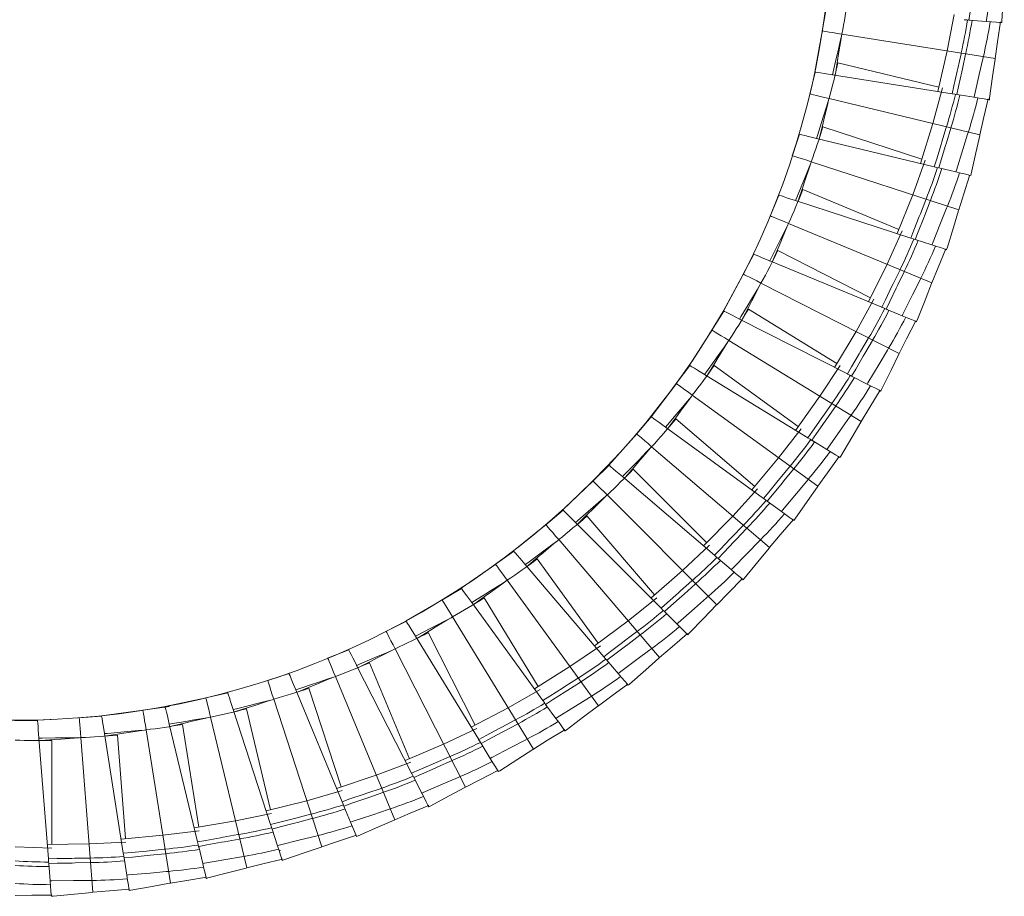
# Model space of a CAD drawing. Header units: millimetres. Extents: x -262 to 205, y -420 to 229.
# Tile 4 of 7: x -32 to 195, y -229 to -27. Entities that reach past the tile are written whole.
import ezdxf

# ---------------------------------------------------------------- set-up
doc = ezdxf.new("R2010")
doc.units = ezdxf.units.MM

msp = doc.modelspace()

# ---------------------------------------------------------------- linework, layer by layer
at = {"color": 7, "linetype": 'Continuous', "lineweight": 15}
for p, q in [((154.26, -24.37), (153.39, -29.53)), ((183.84, -25.71), (182.24, -34.05)), ((186.15, -26.88), (186.15, -26.89)), ((186.23, -26.9), (186.15, -26.89)), ((187.24, -26.96), (191.25, -27.28)), ((187.56, -27), (187.24, -26.96)), ((187.24, -26.96), (187.24, -26.97)), ((187.56, -27), (187.24, -26.97)), ((153.42, -29.44), (153.02, -31.62)), ((191.23, -27.29), (191.25, -27.28)), ((194.31, -27.53), (194.81, -27.56)), ((194.31, -27.53), (194.81, -27.56)), ((194.81, -27.56), (194.81, -27.56)), ((157.86, -30.57), (157.92, -30.2)), ((157.92, -30.2), (193.29, -35.8)), ((152.92, -32.18), (151.69, -38.96)), ((182.24, -34.05), (180.1, -43.46)), ((157.02, -36.84), (180.33, -42.43)), ((151.77, -38.98), (150.5, -44.05)), ((151.64, -38.95), (151.77, -38.98)), ((155.77, -39.61), (183.37, -43.98)), ((155.77, -39.61), (155.77, -39.61)), ((155.88, -39.64), (155.77, -39.61)), ((181.16, -42.63), (178.9, -50.82)), ((154.87, -45.44), (154.96, -45.07)), ((154.96, -45.07), (189.78, -53.43)), ((183.37, -43.98), (183.36, -43.99)), ((183.44, -44), (183.36, -43.99)), ((184.44, -44.15), (188.42, -44.78)), ((184.77, -44.21), (184.44, -44.15)), ((184.44, -44.15), (184.44, -44.16)), ((184.77, -44.21), (184.44, -44.16)), ((188.4, -44.79), (188.42, -44.78)), ((191.45, -45.27), (191.95, -45.33)), ((191.45, -45.27), (191.94, -45.34)), ((191.95, -45.33), (191.94, -45.34)), ((153.55, -51.62), (176.35, -59.03)), ((178.9, -50.82), (176.03, -60.04)), ((148.15, -53.31), (146.48, -58.3)), ((148.01, -53.31), (148.14, -53.34)), ((152.08, -54.29), (179.25, -60.81)), ((152.08, -54.29), (152.08, -54.29)), ((152.19, -54.32), (152.08, -54.29)), ((150.72, -60.02), (150.84, -59.67)), ((150.84, -59.67), (184.9, -70.73)), ((177.15, -59.29), (174.26, -67.28)), ((179.25, -60.81), (179.25, -60.82)), ((179.32, -60.84), (179.25, -60.82)), ((180.31, -61.06), (184.22, -62)), ((180.62, -61.15), (180.31, -61.06)), ((180.31, -61.06), (180.31, -61.07)), ((180.62, -61.15), (180.31, -61.07)), ((184.2, -62.01), (184.22, -62)), ((187.21, -62.73), (187.7, -62.83)), ((187.21, -62.73), (187.69, -62.84)), ((187.7, -62.83), (187.69, -62.84)), ((143.4, -67.38), (141.35, -72.2)), ((143.27, -67.33), (143.4, -67.38)), ((148.92, -66.08), (171.07, -75.26)), ((174.26, -67.28), (170.67, -76.24)), ((147.25, -68.63), (173.82, -77.26)), ((147.25, -68.63), (147.25, -68.63)), ((147.36, -68.67), (147.25, -68.63)), ((145.45, -74.24), (145.59, -73.9)), ((145.59, -73.9), (178.68, -87.6)), ((171.85, -75.58), (168.34, -83.32)), ((173.82, -77.26), (173.82, -77.27)), ((173.89, -77.3), (173.82, -77.27)), ((174.86, -77.6), (178.69, -78.84)), ((175.17, -77.71), (174.86, -77.6)), ((174.86, -77.6), (174.86, -77.61)), ((175.17, -77.71), (174.86, -77.61)), ((178.66, -78.85), (178.69, -78.84)), ((137.57, -81), (135.15, -85.64)), ((137.44, -80.94), (137.57, -81)), ((143.17, -80.14), (164.53, -91.03)), ((181.6, -79.8), (182.08, -79.94)), ((181.6, -79.8), (182.08, -79.95)), ((182.08, -79.94), (182.08, -79.95)), ((141.31, -82.55), (167.12, -93.24)), ((141.31, -82.55), (141.31, -82.55)), ((141.41, -82.6), (141.31, -82.55)), ((168.34, -83.32), (164.06, -91.98)), ((135.2, -85.56), (130.62, -94.08)), ((139.07, -88), (139.24, -87.67)), ((139.24, -87.67), (171.15, -103.93)), ((165.29, -91.41), (161.19, -98.85)), ((130.69, -94.12), (127.91, -98.56)), ((130.57, -94.06), (130.69, -94.12)), ((136.34, -93.71), (156.78, -106.23)), ((167.12, -93.24), (167.12, -93.25)), ((167.19, -93.28), (167.12, -93.25)), ((168.13, -93.66), (171.85, -95.2)), ((168.43, -93.79), (168.13, -93.66)), ((168.13, -93.66), (168.13, -93.67)), ((168.43, -93.79), (168.13, -93.67)), ((171.82, -95.2), (171.85, -95.2)), ((134.3, -95.96), (159.19, -108.64)), ((134.3, -95.96), (134.3, -95.96)), ((134.39, -96.02), (134.3, -95.96)), ((174.68, -96.38), (175.15, -96.56)), ((174.68, -96.38), (175.15, -96.57)), ((175.15, -96.56), (175.15, -96.57)), ((127.97, -98.48), (122.73, -106.62)), ((161.19, -98.85), (156.24, -107.14)), ((131.64, -101.22), (131.83, -100.9)), ((131.83, -100.9), (162.37, -119.61)), ((122.8, -106.66), (119.68, -110.87)), ((122.68, -106.59), (122.8, -106.66)), ((128.47, -106.69), (147.86, -120.78)), ((157.51, -106.68), (152.83, -113.77)), ((126.25, -108.78), (150.07, -123.38)), ((126.25, -108.78), (126.25, -108.78)), ((126.34, -108.85), (126.25, -108.78)), ((159.19, -108.64), (159.19, -108.65)), ((159.25, -108.69), (159.19, -108.65)), ((119.75, -110.8), (113.88, -118.5)), ((160.16, -109.14), (163.75, -110.96)), ((160.45, -109.3), (160.16, -109.14)), ((160.16, -109.14), (160.16, -109.15)), ((160.45, -109.3), (160.16, -109.15)), ((163.72, -110.96), (163.75, -110.96)), ((123.19, -113.81), (123.41, -113.51)), ((123.41, -113.51), (152.38, -134.56)), ((166.48, -112.37), (166.93, -112.58)), ((166.48, -112.37), (166.93, -112.59)), ((166.93, -112.58), (166.93, -112.59)), ((152.83, -113.77), (147.25, -121.65)), ((113.95, -118.54), (110.51, -122.49)), ((113.84, -118.46), (113.95, -118.54)), ((119.6, -119.02), (137.83, -134.59)), ((110.58, -122.43), (104.13, -129.64)), ((117.23, -120.93), (139.83, -137.35)), ((117.23, -120.93), (117.23, -120.93)), ((117.31, -121), (117.23, -120.93)), ((148.55, -121.28), (143.33, -127.99)), ((150.07, -123.38), (150.07, -123.38)), ((150.13, -123.42), (150.07, -123.38)), ((151, -123.94), (154.44, -126.05)), ((151.28, -124.13), (151, -123.94)), ((151, -123.94), (151, -123.95)), ((151.28, -124.13), (151, -123.95)), ((113.78, -125.71), (114.02, -125.42)), ((114.02, -125.42), (141.25, -148.68)), ((154.41, -126.05), (154.44, -126.05)), ((143.33, -127.99), (137.15, -135.4)), ((157.05, -127.66), (157.48, -127.91)), ((157.05, -127.66), (157.48, -127.92)), ((157.48, -127.91), (157.48, -127.92)), ((104.19, -129.7), (100.46, -133.36)), ((104.16, -129.67), (104.19, -129.69)), ((109.79, -130.62), (126.74, -147.57)), ((100.54, -133.3), (93.54, -139.99)), ((107.27, -132.33), (128.52, -150.47)), ((107.28, -132.33), (107.27, -132.33)), ((107.35, -132.41), (107.27, -132.33)), ((138.47, -135.14), (132.75, -141.42)), ((103.46, -136.82), (103.73, -136.56)), ((103.73, -136.56), (129.05, -161.88)), ((139.83, -137.35), (139.82, -137.35)), ((139.88, -137.4), (139.82, -137.35)), ((140.71, -137.99), (143.97, -140.35)), ((140.97, -138.19), (140.71, -137.99)), ((140.71, -137.99), (140.71, -138)), ((140.97, -138.19), (140.71, -138)), ((93.59, -140.05), (89.58, -143.41)), ((93.56, -140.02), (93.59, -140.05)), ((143.94, -140.35), (143.97, -140.35)), ((96.46, -142.91), (96.46, -142.92)), ((96.46, -142.92), (116.21, -162.67)), ((96.53, -143), (96.46, -142.92)), ((99.1, -141.4), (114.67, -159.63)), ((132.75, -141.42), (126, -148.32)), ((146.44, -142.17), (146.86, -142.45)), ((146.44, -142.17), (146.85, -142.45)), ((146.86, -142.45), (146.85, -142.45)), ((89.66, -143.36), (82.16, -149.48)), ((92.31, -147.1), (92.59, -146.85)), ((92.59, -146.85), (115.85, -174.09)), ((82.22, -149.54), (77.95, -152.58)), ((82.13, -149.43), (82.22, -149.54)), ((127.34, -148.17), (121.14, -153.97)), ((87.6, -151.32), (101.69, -170.72)), ((128.52, -150.47), (128.51, -150.48)), ((128.57, -150.53), (128.51, -150.48)), ((129.35, -151.18), (129.34, -151.19)), ((129.59, -151.4), (129.34, -151.19)), ((129.35, -151.18), (132.41, -153.79)), ((129.59, -151.4), (129.35, -151.18)), ((78.04, -152.53), (70.08, -158.04)), ((84.85, -152.62), (102.99, -173.87)), ((84.85, -152.62), (84.85, -152.62)), ((84.91, -152.71), (84.85, -152.62)), ((121.14, -153.97), (113.87, -160.33)), ((132.39, -153.79), (132.41, -153.79)), ((80.38, -156.46), (80.68, -156.24)), ((80.68, -156.24), (101.73, -185.22)), ((134.74, -155.8), (135.13, -156.11)), ((134.74, -155.8), (135.12, -156.12)), ((135.13, -156.11), (135.12, -156.12)), ((70.13, -158.11), (65.64, -160.8)), ((70.05, -157.99), (70.13, -158.11)), ((65.73, -160.76), (64.09, -161.71)), ((75.35, -160.31), (87.88, -180.75)), ((115.22, -160.28), (108.58, -165.58)), ((63.79, -161.89), (57.36, -165.63)), ((72.51, -161.38), (72.51, -161.39)), ((72.51, -161.39), (88.93, -183.99)), ((72.57, -161.48), (72.51, -161.39)), ((116.21, -162.67), (116.21, -162.68)), ((116.26, -162.73), (116.21, -162.68)), ((116.99, -163.44), (116.98, -163.45)), ((117.21, -163.68), (116.98, -163.45)), ((116.99, -163.44), (119.83, -166.29)), ((117.21, -163.68), (116.99, -163.44)), ((57.44, -165.68), (52.72, -168.03)), ((57.34, -165.58), (57.4, -165.7)), ((67.75, -164.87), (68.07, -164.67)), ((68.07, -164.67), (86.78, -195.21)), ((108.58, -165.58), (100.84, -171.35)), ((119.81, -166.28), (119.83, -166.29)), ((59.52, -169.15), (59.52, -169.16)), ((59.52, -169.16), (74.12, -192.98)), ((59.57, -169.25), (59.52, -169.16)), ((62.44, -168.3), (73.33, -189.66)), ((122, -168.47), (122.36, -168.81)), ((122, -168.47), (122.36, -168.81)), ((122.36, -168.81), (122.36, -168.81)), ((44.12, -172.27), (39.27, -174.23)), ((44.07, -172.15), (44.12, -172.27)), ((54.51, -172.25), (54.84, -172.08)), ((54.84, -172.08), (71.1, -203.99)), ((102.19, -171.4), (95.16, -176.17)), ((102.99, -173.87), (102.98, -173.87)), ((103.03, -173.93), (102.98, -173.87)), ((103.7, -174.69), (103.69, -174.7)), ((103.9, -174.95), (103.69, -174.7)), ((103.7, -174.69), (106.32, -177.75)), ((103.9, -174.95), (103.7, -174.69)), ((45.96, -175.88), (58.65, -200.77)), ((45.97, -175.88), (45.96, -175.88)), ((46.01, -175.98), (45.96, -175.88)), ((48.94, -175.26), (58.12, -197.41)), ((95.16, -176.17), (86.98, -181.31)), ((30.37, -177.78), (25.38, -179.35)), ((30.32, -177.65), (30.37, -177.78)), ((40.72, -178.57), (41.07, -178.43)), ((41.07, -178.43), (54.77, -211.52)), ((106.29, -177.74), (106.32, -177.75)), ((31.92, -181.52), (42.61, -207.33)), ((31.92, -181.52), (31.92, -181.52)), ((31.95, -181.63), (31.92, -181.52)), ((34.94, -181.14), (42.35, -203.94)), ((88.32, -181.47), (80.94, -185.67)), ((108.3, -180.1), (108.64, -180.47)), ((108.3, -180.1), (108.63, -180.47)), ((108.64, -180.47), (108.63, -180.47)), ((11.22, -183.36), (1.76, -185.4)), ((16.23, -182.19), (11.13, -183.37)), ((16.19, -182.06), (16.23, -182.19)), ((26.48, -183.8), (26.84, -183.68)), ((26.84, -183.68), (37.91, -217.74)), ((88.93, -183.99), (88.92, -183.99)), ((88.97, -184.05), (88.92, -183.99)), ((-3.3, -186.25), (-12.89, -187.55)), ((2.76, -185.33), (-3.4, -186.25)), ((1.75, -185.35), (1.78, -185.48)), ((17.48, -186.05), (26.11, -212.62)), ((17.48, -186.05), (17.48, -186.05)), ((17.5, -186.15), (17.48, -186.05)), ((20.52, -185.9), (26.11, -209.21)), ((80.94, -185.67), (72.39, -190.15)), ((89.57, -184.87), (89.56, -184.87)), ((89.76, -185.14), (89.56, -184.87)), ((89.57, -184.87), (91.94, -188.12)), ((89.76, -185.14), (89.57, -184.87)), ((-27.66, -188.61), (-32.9, -188.57)), ((-24.52, -188.36), (-27.67, -188.53)), ((-27.67, -188.48), (-27.66, -188.61)), ((-12.88, -187.63), (-18.1, -187.99)), ((-12.9, -187.49), (-12.88, -187.63)), ((11.88, -187.88), (12.24, -187.8)), ((12.24, -187.8), (20.6, -222.62)), ((91.92, -188.11), (91.94, -188.12)), ((-3, -190.82), (-2.63, -190.76)), ((-2.63, -190.76), (2.97, -226.13)), ((2.72, -189.42), (9.25, -216.59)), ((2.73, -189.42), (2.72, -189.42)), ((2.74, -189.53), (2.72, -189.42)), ((5.77, -189.51), (9.52, -213.19)), ((73.71, -190.42), (66.02, -194.02)), ((93.73, -190.62), (94.04, -191.01)), ((93.73, -190.62), (94.03, -191.01)), ((-27.35, -192.66), (-25.16, -220.51)), ((-27.34, -192.66), (-27.35, -192.66)), ((-27.35, -192.77), (-27.35, -192.66)), ((-18.07, -192.57), (-17.69, -192.54)), ((-17.69, -192.54), (-14.88, -228.24)), ((-12.25, -191.63), (-7.88, -219.22)), ((-12.24, -191.74), (-12.25, -191.63)), ((-12.24, -191.63), (-12.25, -191.63)), ((-9.22, -191.96), (-7.34, -215.86)), ((74.12, -192.98), (74.11, -192.98)), ((74.15, -193.05), (74.11, -192.98)), ((94.04, -191.01), (94.03, -191.01)), ((-24.36, -193.22), (-24.36, -217.19)), ((66.02, -194.02), (57.14, -197.83)), ((74.69, -193.9), (74.68, -193.91)), ((74.85, -194.19), (74.68, -193.91)), ((74.69, -193.9), (76.79, -197.34)), ((74.85, -194.19), (74.69, -193.9)), ((76.77, -197.32), (76.79, -197.34)), ((58.44, -198.19), (50.49, -201.18)), ((50.49, -201.18), (41.34, -204.28)), ((58.65, -200.77), (58.64, -200.78)), ((58.67, -200.85), (58.64, -200.78)), ((59.15, -201.74), (59.13, -201.75)), ((59.28, -202.04), (59.13, -201.75)), ((59.15, -201.74), (60.97, -205.33)), ((59.28, -202.04), (59.15, -201.74)), ((78.39, -199.96), (78.66, -200.38)), ((78.39, -199.96), (78.66, -200.38)), ((78.66, -200.38), (78.66, -200.38)), ((42.61, -204.74), (34.45, -207.1)), ((60.95, -205.32), (60.97, -205.33)), ((34.45, -207.1), (25.09, -209.47)), ((42.61, -207.33), (42.6, -207.34)), ((42.63, -207.41), (42.6, -207.34)), ((43.03, -208.34), (43.02, -208.34)), ((43.15, -208.65), (43.02, -208.34)), ((43.03, -208.34), (44.57, -212.06)), ((43.15, -208.65), (43.03, -208.34)), ((62.35, -208.07), (62.59, -208.51)), ((62.35, -208.07), (62.59, -208.51)), ((62.6, -208.51), (62.59, -208.51)), ((26.31, -210.03), (17.99, -211.74)), ((17.99, -211.74), (8.47, -213.37)), ((26.11, -212.62), (26.1, -212.62)), ((26.13, -212.69), (26.1, -212.62)), ((44.55, -212.04), (44.57, -212.06)), ((1.22, -215.08), (-8.4, -215.95)), ((9.65, -214.03), (1.22, -215.08)), ((26.45, -213.65), (26.44, -213.65)), ((26.54, -213.97), (26.44, -213.65)), ((26.45, -213.65), (27.7, -217.48)), ((26.54, -213.97), (26.45, -213.65)), ((45.74, -214.9), (45.94, -215.36)), ((45.74, -214.9), (45.93, -215.36)), ((45.94, -215.36), (45.93, -215.36)), ((-24.36, -218.04), (-32.85, -217.76)), ((-15.76, -217.09), (-25.42, -217.21)), ((-7.27, -216.7), (-15.76, -217.09)), ((9.25, -216.59), (9.24, -216.59)), ((9.26, -216.66), (9.24, -216.59)), ((9.51, -217.65), (9.49, -217.65)), ((9.57, -217.97), (9.49, -217.65)), ((9.51, -217.65), (10.44, -221.56)), ((9.57, -217.97), (9.51, -217.65)), ((27.68, -217.46), (27.7, -217.48)), ((-7.88, -219.22), (-7.88, -219.22)), ((-7.87, -219.3), (-7.88, -219.22)), ((-7.7, -220.3), (-7.71, -220.3)), ((-7.66, -220.62), (-7.71, -220.3)), ((-7.7, -220.3), (-7.07, -224.28)), ((-7.66, -220.62), (-7.7, -220.3)), ((28.07, -218.66), (28.37, -218.58)), ((-25.16, -220.51), (-25.16, -220.51)), ((-25.16, -220.58), (-25.16, -220.51)), ((-25.07, -221.59), (-25.08, -221.59)), ((-25.07, -221.59), (-24.75, -225.61)), ((10.43, -221.54), (10.44, -221.56)), ((28.63, -220.4), (28.8, -220.87)), ((28.63, -220.4), (28.79, -220.88)), ((28.8, -220.87), (28.79, -220.88)), ((-7.09, -224.25), (-7.07, -224.28)), ((11.15, -224.55), (11.28, -225.03)), ((11.15, -224.55), (11.27, -225.03)), ((-24.76, -225.58), (-24.75, -225.61)), ((11.28, -225.03), (11.27, -225.03)), ((-24.52, -228.67), (-24.47, -229.16)), ((-24.52, -228.67), (-24.47, -229.16)), ((-24.47, -229.16), (-24.47, -229.16)), ((-6.61, -227.31), (-6.51, -227.8)), ((-6.61, -227.31), (-6.52, -227.8)), ((-6.51, -227.8), (-6.52, -227.8))]:
    msp.add_line(p, q, dxfattribs=at)
at = {"color": 8, "linetype": 'Continuous', "lineweight": 15}
for p, q in [((156.41, -39.72), (156.37, -39.71)), ((152.71, -54.44), (152.67, -54.43)), ((147.87, -68.84), (147.83, -68.82)), ((141.91, -82.8), (141.87, -82.78)), ((134.87, -96.26), (134.84, -96.24)), ((126.8, -109.12), (126.77, -109.1)), ((117.75, -121.31), (117.72, -121.29)), ((107.77, -132.75), (107.74, -132.73)), ((96.92, -143.38), (96.89, -143.35)), ((85.27, -153.12), (85.24, -153.09)), ((72.89, -161.91), (72.87, -161.88)), ((59.86, -169.71), (59.84, -169.67)), ((46.25, -176.46), (46.24, -176.42)), ((32.17, -182.12), (32.15, -182.09)), ((17.67, -186.66), (17.67, -186.63)), ((2.87, -190.05), (2.87, -190.01)), ((-12.15, -192.27), (-12.15, -192.23)), ((-27.3, -193.3), (-27.3, -193.26))]:
    msp.add_line(p, q, dxfattribs=at)
at = {"color": 7, "linetype": 'Continuous', "lineweight": 15, "flags": 128}
for points in [[(188.55, -17.41), (188.53, -17.54), (188.06, -20.96), (187.97, -21.64), (187.5, -25.07), (187.24, -26.96)], [(192.66, -17.73), (192.58, -18.27), (192.04, -21.96), (191.31, -26.9), (191.25, -27.28)], [(195.4, -17.95), (195.39, -18.12), (195.14, -22.2), (194.83, -27.18), (194.81, -27.56)], [(186.15, -26.89), (186.76, -26.94), (187.24, -26.97)], [(191.25, -27.28), (192.45, -27.37), (193.57, -27.46), (194.4, -27.53), (194.81, -27.56)], [(193.28, -35.8), (193.84, -32), (194.56, -27.4)], [(157.86, -30.57), (157.54, -31.92), (156.98, -34.37), (156.63, -35.87), (155.94, -38.89), (155.77, -39.61)], [(157.86, -30.57), (157.67, -31.72), (157.17, -34.77), (156.93, -36.3), (156.43, -39.35), (156.37, -39.71)], [(185.45, -34.56), (185.42, -34.73), (184.67, -38.11), (184.53, -38.73), (183.78, -42.11), (183.37, -43.98)], [(186.5, -34.72), (186.47, -34.85), (185.73, -38.23), (185.59, -38.9), (184.85, -42.28), (184.44, -44.15)], [(190.57, -35.37), (190.45, -35.9), (189.62, -39.54), (188.5, -44.41), (188.42, -44.78)], [(193.29, -35.8), (193.26, -35.97), (192.69, -40.02), (192, -44.96), (191.95, -45.33)], [(151.72, -38.97), (151.7, -38.96), (151.9, -39), (152.35, -39.07), (153.02, -39.17), (153.86, -39.3), (155.77, -39.61)], [(154.87, -45.44), (154.45, -46.76), (153.7, -49.16), (153.23, -50.63), (152.31, -53.58), (152.08, -54.29)], [(154.87, -45.44), (154.59, -46.57), (153.86, -49.57), (153.49, -51.08), (152.76, -54.08), (152.67, -54.43)], [(183.36, -43.99), (183.96, -44.08), (184.44, -44.16)], [(188.42, -44.78), (189.61, -44.96), (190.72, -45.14), (191.54, -45.27), (191.95, -45.33)], [(189.77, -53.43), (190.63, -49.69), (191.7, -45.16)], [(182.07, -51.58), (182.02, -51.74), (181.01, -55.05), (180.82, -55.67), (179.81, -58.98), (179.25, -60.81)], [(183.1, -51.83), (183.06, -51.95), (182.06, -55.26), (181.86, -55.92), (180.86, -59.23), (180.31, -61.06)], [(148.09, -53.33), (148.08, -53.32), (148.28, -53.37), (148.71, -53.48), (149.37, -53.63), (150.2, -53.83), (152.08, -54.29)], [(187.11, -52.79), (186.94, -53.31), (185.83, -56.87), (184.34, -61.64), (184.22, -62)], [(189.78, -53.43), (189.74, -53.6), (188.86, -57.6), (187.78, -62.47), (187.7, -62.83)], [(150.72, -60.02), (150.2, -61.32), (149.27, -63.64), (148.69, -65.08), (147.53, -67.94), (147.25, -68.63)], [(150.72, -60.02), (150.36, -61.14), (149.39, -64.07), (148.91, -65.54), (147.95, -68.47), (147.83, -68.82)], [(179.25, -60.82), (179.84, -60.96), (180.31, -61.07)], [(184.22, -62), (185.39, -62.28), (186.49, -62.54), (187.29, -62.74), (187.7, -62.83)], [(184.89, -70.73), (186.04, -67.07), (187.38, -62.9)], [(143.35, -67.36), (143.33, -67.35), (143.53, -67.42), (143.96, -67.56), (144.6, -67.77), (145.41, -68.03), (147.25, -68.63)], [(177.36, -68.28), (177.3, -68.44), (176.03, -71.66), (175.79, -72.26), (174.52, -75.48), (173.82, -77.26)], [(178.36, -68.61), (178.32, -68.73), (177.06, -71.96), (176.81, -72.59), (175.56, -75.82), (174.86, -77.6)], [(182.29, -69.88), (182.08, -70.39), (180.69, -73.85), (178.83, -78.49), (178.69, -78.84)], [(184.9, -70.73), (184.85, -70.9), (183.65, -74.81), (182.19, -79.59), (182.08, -79.94)], [(145.45, -74.24), (144.83, -75.49), (143.71, -77.74), (143.02, -79.12), (141.64, -81.89), (141.31, -82.55)], [(145.45, -74.24), (145, -75.32), (143.8, -78.17), (143.21, -79.6), (142.01, -82.45), (141.87, -82.78)], [(173.82, -77.27), (174.4, -77.46), (174.86, -77.61)], [(178.69, -78.84), (179.83, -79.21), (180.9, -79.56), (181.69, -79.82), (182.08, -79.94)], [(137.52, -80.98), (137.51, -80.97), (137.69, -81.05), (138.11, -81.22), (138.74, -81.48), (139.52, -81.81), (141.31, -82.55)], [(178.67, -87.6), (180.11, -84.04), (181.87, -79.73)], [(171.35, -84.57), (171.28, -84.72), (169.76, -87.83), (169.48, -88.41), (167.96, -91.52), (167.12, -93.24)], [(172.33, -84.97), (172.27, -85.09), (170.77, -88.2), (170.47, -88.82), (168.96, -91.94), (168.13, -93.66)], [(139.07, -88), (138.36, -89.2), (137.07, -91.35), (136.27, -92.67), (134.68, -95.32), (134.3, -95.96)], [(139.07, -88), (138.54, -89.04), (137.13, -91.79), (136.42, -93.17), (135.01, -95.91), (134.84, -96.24)], [(176.14, -86.55), (175.9, -87.04), (174.24, -90.38), (172.02, -94.86), (171.85, -95.2)], [(178.68, -87.6), (178.62, -87.76), (177.12, -91.57), (175.29, -96.21), (175.15, -96.56)], [(130.64, -94.09), (130.63, -94.09), (130.81, -94.18), (131.21, -94.39), (131.81, -94.69), (132.57, -95.08), (134.3, -95.96)], [(167.12, -93.25), (167.68, -93.48), (168.13, -93.67)], [(171.85, -95.19), (172.96, -95.65), (174, -96.09), (174.77, -96.4), (175.15, -96.56)], [(171.14, -103.92), (172.85, -100.49), (174.95, -96.34)], [(131.64, -101.22), (130.83, -102.36), (129.37, -104.4), (128.48, -105.66), (126.68, -108.17), (126.25, -108.78)], [(131.64, -101.22), (131.02, -102.22), (129.4, -104.85), (128.59, -106.16), (126.96, -108.79), (126.77, -109.1)], [(164.09, -100.33), (164, -100.48), (162.24, -103.46), (161.92, -104.01), (160.16, -107), (159.19, -108.64)], [(165.03, -100.81), (164.96, -100.92), (163.22, -103.91), (162.87, -104.5), (161.13, -107.49), (160.16, -109.14)], [(168.7, -102.68), (168.42, -103.15), (166.51, -106.35), (163.94, -110.64), (163.75, -110.96)], [(171.15, -103.93), (171.08, -104.08), (169.28, -107.76), (167.09, -112.25), (166.93, -112.58)], [(122.75, -106.63), (122.74, -106.62), (122.91, -106.73), (123.3, -106.97), (123.88, -107.32), (124.6, -107.76), (126.25, -108.78)], [(159.19, -108.65), (159.73, -108.93), (160.16, -109.15)], [(163.75, -110.96), (164.82, -111.51), (165.82, -112.02), (166.56, -112.39), (166.93, -112.58)], [(162.36, -119.61), (164.34, -116.32), (166.75, -112.34)], [(123.19, -113.81), (122.29, -114.88), (120.68, -116.81), (119.69, -117.99), (117.7, -120.36), (117.23, -120.93)], [(123.19, -113.81), (122.5, -114.76), (120.67, -117.25), (119.76, -118.5), (117.93, -120.99), (117.72, -121.29)], [(155.61, -115.47), (155.51, -115.61), (153.52, -118.45), (153.16, -118.97), (151.17, -121.81), (150.07, -123.38)], [(156.51, -116.02), (156.43, -116.13), (154.46, -118.97), (154.07, -119.53), (152.1, -122.37), (151, -123.94)], [(113.91, -118.51), (113.89, -118.5), (114.06, -118.62), (114.42, -118.89), (114.97, -119.29), (115.66, -119.79), (117.23, -120.93)], [(160.03, -118.18), (159.71, -118.62), (157.55, -121.66), (154.66, -125.74), (154.44, -126.05)], [(162.37, -119.61), (162.28, -119.76), (160.2, -123.29), (157.67, -127.59), (157.48, -127.91)], [(150.07, -123.38), (150.59, -123.7), (151, -123.95)], [(113.78, -125.71), (112.8, -126.7), (111.04, -128.49), (109.96, -129.59), (107.8, -131.8), (107.28, -132.33)], [(113.78, -125.71), (113.01, -126.59), (111, -128.94), (109.99, -130.11), (107.97, -132.45), (107.74, -132.73)], [(154.44, -126.05), (155.46, -126.67), (156.42, -127.26), (157.13, -127.69), (157.48, -127.91)], [(152.37, -134.56), (154.6, -131.43), (157.32, -127.66)], [(104.15, -129.66), (104.14, -129.65), (104.3, -129.78), (104.64, -130.08), (105.16, -130.52), (105.8, -131.07), (107.28, -132.33)], [(145.97, -129.9), (145.86, -130.03), (143.66, -132.7), (143.25, -133.2), (141.04, -135.87), (139.83, -137.35)], [(146.82, -130.52), (146.74, -130.62), (144.55, -133.3), (144.11, -133.83), (141.92, -136.51), (140.71, -137.99)], [(150.16, -132.95), (149.81, -133.37), (147.42, -136.23), (144.21, -140.06), (143.97, -140.35)], [(152.38, -134.56), (152.28, -134.7), (149.93, -138.06), (147.07, -142.14), (146.86, -142.45)], [(103.46, -136.82), (102.41, -137.74), (100.52, -139.39), (99.35, -140.4), (97.02, -142.43), (96.46, -142.91)], [(103.46, -136.82), (102.63, -137.65), (100.44, -139.83), (99.34, -140.91), (97.15, -143.09), (96.89, -143.35)], [(139.82, -137.35), (140.31, -137.71), (140.71, -138)], [(93.56, -140.01), (93.55, -140), (93.69, -140.14), (94.01, -140.46), (94.49, -140.94), (95.09, -141.54), (96.46, -142.91)], [(143.97, -140.35), (144.94, -141.06), (145.85, -141.72), (146.52, -142.21), (146.86, -142.45)], [(141.25, -148.67), (143.71, -145.73), (146.72, -142.19)], [(135.22, -143.53), (135.1, -143.65), (132.7, -146.14), (132.25, -146.61), (129.85, -149.1), (128.52, -150.47)], [(136.03, -144.22), (135.93, -144.31), (133.54, -146.81), (133.07, -147.3), (130.67, -149.8), (129.35, -151.18)], [(92.31, -147.1), (91.19, -147.93), (89.17, -149.42), (87.93, -150.34), (85.44, -152.18), (84.85, -152.62)], [(92.31, -147.1), (91.41, -147.85), (89.06, -149.85), (87.88, -150.85), (85.52, -152.85), (85.24, -153.09)], [(139.16, -146.9), (138.78, -147.29), (136.17, -149.95), (132.68, -153.52), (132.41, -153.79)], [(82.18, -149.5), (82.17, -149.49), (82.31, -149.64), (82.6, -149.98), (83.04, -150.5), (83.59, -151.14), (84.85, -152.62)], [(141.25, -148.68), (141.14, -148.81), (138.54, -151.97), (135.36, -155.82), (135.13, -156.11)], [(128.51, -150.48), (128.97, -150.87), (129.34, -151.19)], [(132.41, -153.79), (133.33, -154.57), (134.18, -155.3), (134.81, -155.84), (135.13, -156.11)], [(80.38, -156.46), (79.2, -157.2), (77.07, -158.53), (75.76, -159.35), (73.14, -160.99), (72.51, -161.38)], [(80.38, -156.46), (79.43, -157.15), (76.92, -158.96), (75.67, -159.86), (73.16, -161.67), (72.87, -161.88)], [(123.44, -156.27), (123.31, -156.39), (120.72, -158.68), (120.24, -159.11), (117.65, -161.4), (116.21, -162.67)], [(129.04, -161.88), (131.73, -159.14), (135.01, -155.84)], [(70.1, -158.06), (70.09, -158.05), (70.21, -158.22), (70.47, -158.58), (70.87, -159.13), (71.37, -159.82), (72.51, -161.38)], [(124.19, -157.02), (124.09, -157.11), (121.51, -159.41), (121, -159.87), (118.42, -162.17), (116.99, -163.44)], [(127.11, -159.94), (126.69, -160.3), (123.89, -162.75), (120.12, -166.04), (119.84, -166.29)], [(116.21, -162.68), (116.64, -163.11), (116.98, -163.45)], [(129.05, -161.88), (128.93, -162.01), (126.09, -164.95), (122.62, -168.54), (122.36, -168.81)], [(57.38, -165.65), (57.37, -165.64), (57.48, -165.81), (57.71, -166.2), (58.07, -166.78), (58.51, -167.5), (59.52, -169.15)], [(67.75, -164.87), (66.52, -165.51), (64.29, -166.67), (62.92, -167.38), (60.18, -168.81), (59.52, -169.15)], [(67.75, -164.87), (66.75, -165.47), (64.11, -167.08), (62.79, -167.88), (60.15, -169.49), (59.84, -169.67)], [(110.7, -168.06), (110.56, -168.16), (107.8, -170.24), (107.28, -170.63), (104.52, -172.71), (102.99, -173.87)], [(119.84, -166.29), (120.68, -167.13), (121.48, -167.93), (122.07, -168.52), (122.36, -168.81)], [(111.38, -168.86), (111.28, -168.94), (108.53, -171.03), (107.98, -171.45), (105.22, -173.54), (103.7, -174.69)], [(115.84, -174.08), (118.74, -171.56), (122.27, -168.53)], [(44.1, -172.22), (44.1, -172.21), (44.19, -172.39), (44.39, -172.79), (44.7, -173.4), (45.09, -174.15), (45.97, -175.88)], [(54.51, -172.25), (53.22, -172.8), (50.92, -173.78), (49.49, -174.38), (46.65, -175.59), (45.97, -175.88)], [(54.51, -172.25), (53.46, -172.78), (50.7, -174.17), (49.32, -174.87), (46.56, -176.26), (46.24, -176.42)], [(114.06, -172), (113.63, -172.32), (110.63, -174.55), (106.62, -177.53), (106.32, -177.75)], [(102.98, -173.87), (103.38, -174.33), (103.69, -174.7)], [(115.85, -174.09), (115.72, -174.2), (112.65, -176.91), (108.92, -180.22), (108.64, -180.47)], [(30.35, -177.73), (30.35, -177.71), (30.42, -177.9), (30.6, -178.32), (30.86, -178.95), (31.18, -179.73), (31.92, -181.52)], [(40.72, -178.57), (39.4, -179.02), (37.02, -179.81), (35.56, -180.31), (32.63, -181.29), (31.92, -181.52)], [(40.72, -178.57), (39.64, -179.02), (36.78, -180.19), (35.35, -180.78), (32.49, -181.95), (32.15, -182.09)], [(97.07, -178.8), (96.93, -178.89), (94.01, -180.75), (93.46, -181.1), (90.54, -182.96), (88.93, -183.99)], [(106.32, -177.75), (107.1, -178.67), (107.83, -179.52), (108.37, -180.15), (108.64, -180.47)], [(97.69, -179.66), (97.58, -179.73), (94.67, -181.6), (94.09, -181.97), (91.18, -183.84), (89.57, -184.87)], [(101.73, -185.21), (104.81, -182.92), (108.56, -180.18)], [(16.21, -182.14), (16.21, -182.12), (16.27, -182.32), (16.41, -182.75), (16.62, -183.39), (16.88, -184.2), (17.48, -186.05)], [(26.48, -183.8), (25.13, -184.13), (22.7, -184.74), (21.2, -185.12), (18.2, -185.87), (17.48, -186.05)], [(26.48, -183.8), (25.37, -184.15), (22.43, -185.1), (20.95, -185.57), (18.01, -186.51), (17.67, -186.63)], [(88.92, -183.99), (89.28, -184.48), (89.56, -184.87)], [(100.12, -182.99), (99.65, -183.28), (96.49, -185.27), (92.26, -187.92), (91.94, -188.12)], [(1.77, -185.43), (1.77, -185.41), (1.81, -185.61), (1.92, -186.05), (2.08, -186.71), (2.28, -187.53), (2.73, -189.42)], [(101.73, -185.22), (101.59, -185.32), (98.32, -187.78), (94.34, -190.79), (94.04, -191.01)], [(-27.67, -188.56), (-27.67, -188.55), (-27.65, -188.75), (-27.62, -189.2), (-27.56, -189.87), (-27.5, -190.72), (-27.34, -192.66)], [(-12.89, -187.57), (-12.89, -187.56), (-12.86, -187.76), (-12.79, -188.21), (-12.68, -188.87), (-12.55, -189.71), (-12.24, -191.63)], [(11.88, -187.88), (10.5, -188.12), (8.03, -188.53), (6.51, -188.79), (3.46, -189.3), (2.73, -189.42)], [(11.88, -187.88), (10.74, -188.15), (7.73, -188.86), (6.23, -189.22), (3.22, -189.93), (2.87, -190.01)], [(82.64, -188.44), (82.49, -188.52), (79.43, -190.15), (78.86, -190.45), (75.81, -192.08), (74.12, -192.98)], [(91.94, -188.12), (92.65, -189.09), (93.31, -190.01), (93.8, -190.68), (94.04, -191.01)], [(-3, -190.82), (-4.39, -190.94), (-6.89, -191.16), (-8.43, -191.29), (-11.51, -191.56), (-12.24, -191.63)], [(-3, -190.82), (-4.16, -190.99), (-7.21, -191.47), (-8.74, -191.7), (-11.79, -192.17), (-12.15, -192.23)], [(83.19, -189.34), (83.08, -189.41), (80.03, -191.04), (79.42, -191.37), (76.38, -193), (74.69, -193.9)], [(86.78, -195.2), (90.03, -193.16), (93.99, -190.72)], [(-18.07, -192.57), (-19.46, -192.58), (-21.97, -192.61), (-23.51, -192.62), (-26.6, -192.65), (-27.34, -192.66)], [(-18.07, -192.57), (-19.23, -192.66), (-22.31, -192.89), (-23.86, -193), (-26.94, -193.23), (-27.3, -193.26)], [(74.11, -192.98), (74.43, -193.5), (74.68, -193.91)], [(85.35, -192.86), (84.86, -193.11), (81.56, -194.84), (77.13, -197.16), (76.8, -197.34)], [(86.78, -195.21), (86.64, -195.3), (83.18, -197.5), (78.98, -200.18), (78.66, -200.38)], [(67.5, -196.92), (67.34, -196.99), (64.17, -198.37), (63.58, -198.63), (60.4, -200.01), (58.65, -200.77)], [(76.8, -197.34), (77.42, -198.36), (78.01, -199.32), (78.44, -200.03), (78.66, -200.38)], [(67.98, -197.87), (67.86, -197.92), (64.69, -199.31), (64.06, -199.59), (60.9, -200.98), (59.15, -201.74)], [(58.64, -200.78), (58.92, -201.32), (59.13, -201.75)], [(69.85, -201.54), (69.35, -201.76), (65.92, -203.22), (61.32, -205.18), (60.97, -205.33)], [(71.09, -203.98), (74.5, -202.21), (78.39, -200.21)], [(51.74, -204.19), (51.58, -204.25), (48.3, -205.37), (47.69, -205.58), (44.42, -206.71), (42.61, -207.33)], [(71.1, -203.99), (70.95, -204.07), (67.33, -205.99), (62.93, -208.33), (62.6, -208.51)], [(52.14, -205.17), (52.02, -205.21), (48.75, -206.35), (48.1, -206.57), (44.84, -207.71), (43.03, -208.34)], [(60.97, -205.33), (61.52, -206.4), (62.03, -207.4), (62.41, -208.14), (62.6, -208.51)], [(42.6, -207.34), (42.84, -207.9), (43.02, -208.34)], [(53.72, -208.98), (53.2, -209.15), (49.67, -210.34), (44.93, -211.94), (44.57, -212.06)], [(54.77, -211.51), (58.3, -210.01), (62.59, -208.21)], [(35.46, -210.2), (35.29, -210.24), (31.94, -211.11), (31.31, -211.27), (27.96, -212.14), (26.11, -212.62)], [(35.78, -211.2), (35.65, -211.24), (32.31, -212.12), (31.65, -212.29), (28.3, -213.17), (26.45, -213.65)], [(26.1, -212.62), (26.29, -213.2), (26.44, -213.65)], [(44.57, -212.06), (45.03, -213.17), (45.47, -214.21), (45.78, -214.97), (45.94, -215.36)], [(54.77, -211.52), (54.61, -211.59), (50.86, -213.22), (46.28, -215.21), (45.94, -215.36)], [(18.75, -214.91), (18.58, -214.94), (15.17, -215.54), (14.54, -215.65), (11.13, -216.25), (9.25, -216.59)], [(37.06, -215.13), (36.53, -215.26), (32.91, -216.17), (28.06, -217.39), (27.7, -217.48)], [(37.9, -217.73), (41.54, -216.51), (45.96, -215.06)], [(9.24, -216.59), (9.38, -217.18), (9.49, -217.65)], [(19, -215.94), (18.87, -215.96), (15.46, -216.57), (14.79, -216.7), (11.39, -217.31), (9.51, -217.65)], [(27.7, -217.48), (28.07, -218.62), (28.42, -219.69), (28.67, -220.48), (28.8, -220.87)], [(37.91, -217.74), (37.74, -217.8), (33.87, -219.13), (29.15, -220.75), (28.8, -220.87)], [(-15.5, -220.34), (-15.68, -220.34), (-19.14, -220.4), (-19.78, -220.41), (-23.24, -220.47), (-25.16, -220.51)], [(1.73, -218.3), (1.56, -218.31), (-1.89, -218.64), (-2.53, -218.71), (-5.97, -219.04), (-7.88, -219.22)], [(-7.88, -219.22), (-7.79, -219.82), (-7.71, -220.3)], [(1.9, -219.34), (1.76, -219.35), (-1.68, -219.7), (-2.36, -219.77), (-5.8, -220.11), (-7.7, -220.3)], [(19.96, -219.95), (19.42, -220.04), (15.75, -220.66), (10.82, -221.5), (10.45, -221.56)], [(-25.16, -220.51), (-25.12, -221.11), (-25.08, -221.59)], [(-15.42, -221.39), (-15.55, -221.39), (-19.01, -221.47), (-19.7, -221.48), (-23.16, -221.55), (-25.07, -221.59)], [(10.45, -221.56), (10.73, -222.73), (10.99, -223.82), (11.18, -224.63), (11.28, -225.03)], [(20.6, -222.62), (20.44, -222.67), (16.47, -223.69), (11.64, -224.94), (11.28, -225.03)], [(20.6, -222.61), (24.32, -221.68), (28.84, -220.58)], [(2.54, -223.41), (2, -223.46), (-1.72, -223.8), (-6.7, -224.24), (-7.07, -224.28)], [(-7.07, -224.28), (-6.88, -225.46), (-6.71, -226.57), (-6.58, -227.39), (-6.51, -227.8)], [(2.97, -226.12), (6.75, -225.48), (11.35, -224.74)], [(-15.1, -225.5), (-15.64, -225.51), (-19.37, -225.55), (-24.37, -225.6), (-24.75, -225.61)], [(-24.75, -225.61), (-24.65, -226.8), (-24.57, -227.93), (-24.5, -228.75), (-24.47, -229.16)], [(2.97, -226.13), (2.8, -226.16), (-1.23, -226.87), (-6.14, -227.73), (-6.51, -227.8)], [(-32.85, -228.94), (-29.01, -228.9), (-24.36, -228.89)], [(-14.88, -228.24), (-15.05, -228.26), (-19.13, -228.65), (-24.1, -229.13), (-24.47, -229.16)], [(-14.88, -228.23), (-11.06, -227.89), (-6.42, -227.52)]]:
    msp.add_lwpolyline(points, dxfattribs=at)
at = {"color": 8, "linetype": 'Continuous', "lineweight": 15, "flags": 128}
for points in [[(153.47, -29.49), (153.45, -29.49), (153.74, -29.53), (154.24, -29.61), (154.95, -29.73), (155.83, -29.87), (156.84, -30.03), (157.92, -30.2)], [(150.57, -44.02), (150.57, -44.02), (150.84, -44.08), (151.34, -44.2), (152.04, -44.37), (152.91, -44.58), (153.9, -44.82), (154.96, -45.07)], [(146.56, -58.28), (146.55, -58.27), (146.82, -58.36), (147.31, -58.52), (147.99, -58.74), (148.84, -59.02), (149.81, -59.33), (150.84, -59.67)], [(141.43, -72.17), (141.42, -72.17), (141.69, -72.28), (142.16, -72.47), (142.82, -72.75), (143.64, -73.09), (144.59, -73.48), (145.59, -73.9)], [(135.23, -85.62), (135.22, -85.62), (135.48, -85.75), (135.93, -85.98), (136.57, -86.31), (137.37, -86.71), (138.27, -87.17), (139.24, -87.67)], [(127.99, -98.55), (127.98, -98.54), (128.23, -98.69), (128.67, -98.96), (129.28, -99.34), (130.04, -99.8), (130.91, -100.33), (131.83, -100.9)], [(119.76, -110.86), (119.75, -110.86), (119.99, -111.03), (120.4, -111.33), (120.98, -111.75), (121.7, -112.27), (122.53, -112.87), (123.41, -113.51)], [(110.59, -122.49), (110.59, -122.49), (110.8, -122.67), (111.19, -123.01), (111.74, -123.48), (112.42, -124.05), (113.19, -124.71), (114.02, -125.42)], [(100.54, -133.37), (100.53, -133.37), (100.74, -133.57), (101.1, -133.93), (101.61, -134.44), (102.24, -135.07), (102.96, -135.79), (103.73, -136.56)], [(89.66, -143.43), (89.66, -143.42), (89.84, -143.64), (90.18, -144.03), (90.64, -144.57), (91.22, -145.25), (91.88, -146.03), (92.59, -146.85)], [(78.03, -152.6), (78.03, -152.59), (78.19, -152.82), (78.5, -153.24), (78.92, -153.82), (79.44, -154.54), (80.04, -155.36), (80.68, -156.24)], [(65.72, -160.83), (65.71, -160.82), (65.86, -161.06), (66.13, -161.5), (66.51, -162.11), (66.97, -162.87), (67.5, -163.74), (68.07, -164.67)], [(52.79, -168.06), (52.79, -168.06), (52.92, -168.31), (53.15, -168.77), (53.48, -169.41), (53.88, -170.2), (54.35, -171.11), (54.84, -172.08)], [(39.34, -174.27), (39.34, -174.26), (39.45, -174.52), (39.65, -175), (39.92, -175.66), (40.26, -176.48), (40.65, -177.42), (41.07, -178.43)], [(25.45, -179.39), (25.44, -179.38), (25.53, -179.66), (25.69, -180.15), (25.91, -180.83), (26.19, -181.67), (26.5, -182.64), (26.84, -183.68)], [(11.19, -183.41), (11.19, -183.41), (11.26, -183.68), (11.38, -184.18), (11.54, -184.88), (11.75, -185.75), (11.99, -186.74), (12.24, -187.8)], [(-3.34, -186.31), (-3.34, -186.3), (-3.29, -186.58), (-3.21, -187.09), (-3.1, -187.8), (-2.96, -188.67), (-2.8, -189.68), (-2.63, -190.76)], [(-18.05, -188.05), (-18.05, -188.04), (-18.02, -188.32), (-17.98, -188.83), (-17.93, -189.55), (-17.86, -190.44), (-17.78, -191.45), (-17.69, -192.54)]]:
    msp.add_lwpolyline(points, dxfattribs=at)
at = {"color": 7, "linetype": 'Continuous', "lineweight": 15}
msp.add_circle((-32.85, 0.01), 188.56, dxfattribs=at)
for centre, radius, start, end in [((-13.27, 2.97), 174.37, 349.0346, 351.8247), ((49.05, -4.37), 139.7, 347.5209, 350.6983), ((45.45, -3.92), 144.37, 347.6814, 350.7883), ((70.69, -7.91), 122.99, 347.0977, 350.8984), ((-13.1, 1.43), 174.37, 344.5346, 347.3247), ((48.46, -10.78), 139.7, 343.0209, 346.1983), ((44.9, -10.05), 144.37, 343.1814, 346.2883), ((69.75, -16), 122.99, 342.5977, 346.3984), ((-13.05, -0.13), 174.37, 340.0346, 342.8247), ((47.36, -17.13), 139.7, 338.5209, 341.6983), ((43.87, -16.12), 144.37, 338.6814, 341.7883), ((68.17, -24.01), 122.99, 338.0977, 341.8984), ((-13.12, -1.68), 174.37, 335.5346, 338.3247), ((45.77, -23.37), 139.7, 334.0209, 337.1983), ((42.37, -22.09), 144.37, 334.1814, 337.2883), ((65.98, -31.86), 122.99, 333.5977, 337.3984), ((-13.31, -3.23), 174.37, 331.0346, 333.8247), ((-13.63, -4.75), 174.37, 326.5346, 329.3247), ((43.69, -29.47), 139.7, 329.5209, 332.6983), ((40.4, -27.93), 144.37, 329.6814, 332.7883), ((63.17, -39.51), 122.99, 329.0977, 332.8984), ((-14.06, -6.24), 174.37, 322.0346, 324.8247), ((41.14, -35.38), 139.7, 325.0209, 328.1983), ((37.98, -33.59), 144.37, 325.1814, 328.2883), ((59.77, -46.93), 122.99, 324.5977, 328.3984), ((-14.61, -7.7), 174.37, 317.5346, 320.3247), ((38.14, -41.08), 139.7, 320.5209, 323.6983), ((35.13, -39.04), 144.37, 320.6814, 323.7883), ((55.81, -54.05), 122.99, 320.0977, 323.8984), ((-15.27, -9.11), 174.37, 313.0346, 315.8247), ((34.69, -46.52), 139.7, 316.0209, 319.1983), ((31.85, -44.25), 144.37, 316.1814, 319.2883), ((-16.04, -10.46), 174.37, 308.5346, 311.3247), ((51.29, -60.84), 122.99, 315.5977, 319.3984), ((-16.91, -11.75), 174.37, 304.0346, 306.8247), ((30.84, -51.68), 139.7, 311.5209, 314.6983), ((28.18, -49.19), 144.37, 311.6814, 314.7883), ((46.26, -67.25), 122.99, 311.0977, 314.8984), ((-17.88, -12.96), 174.37, 299.5346, 302.3247), ((26.58, -56.52), 139.7, 307.0209, 310.1983), ((24.13, -53.83), 144.37, 307.1814, 310.2883), ((40.74, -73.25), 122.99, 306.5977, 310.3984), ((-18.95, -14.09), 174.37, 295.0346, 297.8247), ((21.97, -61), 139.7, 302.5209, 305.6983), ((-20.1, -15.14), 174.37, 290.5346, 293.3247), ((19.73, -58.14), 144.37, 302.6814, 305.7883), ((34.76, -78.8), 122.99, 302.0977, 305.8984), ((-21.32, -16.1), 174.37, 286.0346, 288.8247), ((-22.62, -16.95), 174.37, 281.5346, 284.3247), ((17.01, -65.12), 139.7, 298.0209, 301.1983), ((15.01, -62.08), 144.37, 298.1814, 301.2883), ((-23.99, -17.7), 174.37, 277.0346, 279.8247), ((28.37, -83.86), 122.99, 297.5977, 301.3984), ((-25.4, -18.34), 174.37, 272.5346, 275.3247), ((-26.87, -18.87), 174.37, 268.0346, 270.8247), ((11.75, -68.83), 139.7, 293.5209, 296.6983), ((9.99, -65.65), 144.37, 293.6814, 296.7883), ((21.6, -88.41), 122.99, 293.0977, 296.8984), ((6.21, -72.12), 139.7, 289.0209, 292.1983), ((4.71, -68.81), 144.37, 289.1814, 292.2883), ((14.5, -92.41), 122.99, 288.5977, 292.3984), ((0.43, -74.96), 139.7, 284.5209, 287.6983), ((-0.81, -71.54), 144.37, 284.6814, 287.7883), ((-5.56, -77.34), 139.7, 280.0209, 283.1983), ((7.1, -95.84), 122.99, 284.0977, 287.8984), ((-6.52, -73.84), 144.37, 280.1814, 283.2883), ((-11.71, -79.24), 139.7, 275.5209, 278.6983), ((-17.99, -80.66), 139.7, 271.0209, 274.1983), ((-12.4, -75.67), 144.37, 275.6814, 278.7883), ((-0.54, -98.68), 122.99, 279.5977, 283.3984), ((-24.37, -81.57), 139.7, 266.5209, 269.6983), ((-24.49, -77.94), 144.37, 266.6814, 269.7883), ((-18.4, -77.05), 144.37, 271.1814, 274.2883), ((-8.39, -100.91), 122.99, 275.0977, 278.8984), ((-24.48, -103.49), 122.99, 266.0977, 269.8984), ((-16.38, -102.52), 122.99, 270.5977, 274.3984)]:
    msp.add_arc(centre, radius, start, end, dxfattribs=at)

doc.saveas('drawing.dxf')
